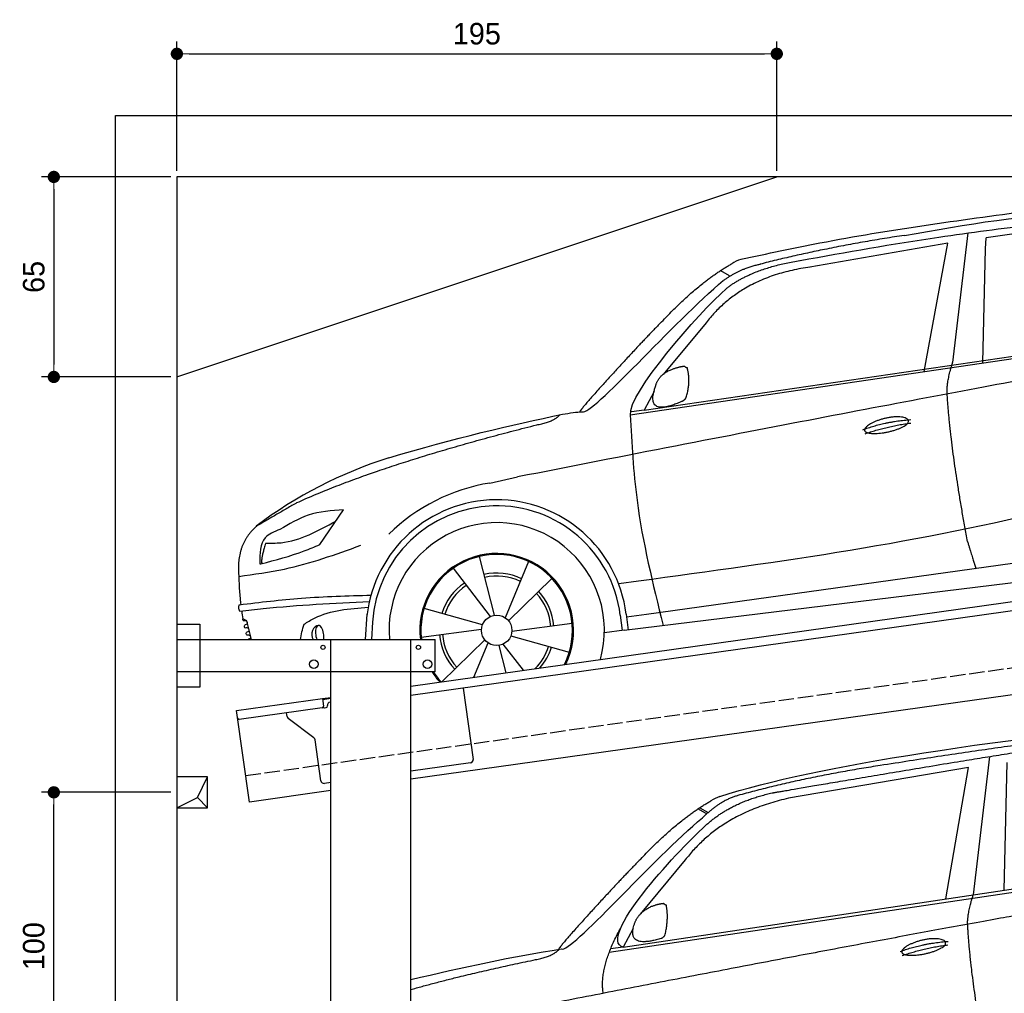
# Model space of a CAD drawing. Extents: x 13 to 6414, y 0 to 5751.
# Tile 2 of 3: x 13 to 3214, y 2587 to 5751. Entities that reach past the tile are written whole.
import ezdxf

# ---------------------------------------------------------------- set-up
doc = ezdxf.new("R2010")
doc.units = 0
doc.header["$LTSCALE"] = 10
doc.header["$MEASUREMENT"] = 0
doc.linetypes.add('GEN3', pattern=[6.25, 5, -1.25])
doc.layers.get('0').update_dxf_attribs({"linetype": 'CONTINUOUS'})
doc.layers.get('DEFPOINTS').update_dxf_attribs({"linetype": 'CONTINUOUS'})
for name, color, linetype in [('3', 6, 'GEN3'), ('BREAKTHROUGH', 1, 'CONTINUOUS'), ('CAR', 1, 'CONTINUOUS')]:
    doc.layers.add(name, color=color, linetype=linetype)
doc.layers.add('AM_0', color=7, linetype='CONTINUOUS', lineweight=30)
doc.layers.add('AM_5', color=3, linetype='CONTINUOUS', lineweight=15)
doc.dimstyles.new('KLAUS_DXF', dxfattribs={"dimscale": 20, "dimtxt": 3.5, "dimasz": 2, "dimexe": 2, "dimexo": 1, "dimgap": 1.5, "dimtad": 1, "dimlfac": 0.1, "dimdsep": 46, "dimtxsty": 'Standard', "dimblk": 'DOT', "dimcen": 2, "dimclrd": 256, "dimclre": 256, "dimclrt": 2, "dimadec": 0, "dimazin": 0, "dimtfac": 1, "dimtmove": 2, "dimatfit": 3, "dimfxl": 1, "dimtolj": 1, "dimarcsym": 0})

# ---------------------------------------------------------------- blocks, each defined once
blk = doc.blocks.new('_DOT')
at = {"color": 0, "linetype": 'ByBlock'}
blk.add_line((-0.5, 0), (-1, 0), dxfattribs=at)
at = {"color": 0, "linetype": 'ByBlock', "const_width": 0.5}
blk.add_lwpolyline([(-0.25, 0, 1), (0.25, 0, 1)], format="xyb", close=True, dxfattribs=at)
blk = doc.blocks.new('*D8')
at = {"layer": 'AM_5', "lineweight": -2, "transparency": 16777216}
for p, q in [((524.1, 5260), (524.1, 5680)), ((2474.1, 5260), (2474.1, 5680)), ((564.1, 5640), (2434.1, 5640))]:
    blk.add_line(p, q, dxfattribs=at)
at = {"layer": 'DEFPOINTS', "color": 0, "transparency": 16777216}
for p in [(2474.1, 5640), (524.1, 5240), (2474.1, 5240)]:
    blk.add_point(p, dxfattribs=at)
at = {"layer": 'AM_5', "lineweight": -2, "transparency": 16777216, "xscale": 40, "yscale": 40, "zscale": 40, "rotation": 180}
blk.add_blockref('_DOT', (524.1, 5640), dxfattribs=at)
at = {"layer": 'AM_5', "lineweight": -2, "transparency": 16777216, "xscale": 40, "yscale": 40, "zscale": 40}
blk.add_blockref('_DOT', (2474.1, 5640), dxfattribs=at)
at = {"layer": 'AM_5', "color": 2, "transparency": 16777216, "insert": (1499.1, 5705), "char_height": 70, "attachment_point": 5}
blk.add_mtext('\\A1;195', dxfattribs=at)
blk = doc.blocks.new('*D10')
at = {"layer": 'AM_5', "lineweight": -2, "transparency": 16777216}
for p, q in [((504.1, 5240), (84.1, 5240)), ((124.1, 5200), (124.1, 4630)), ((504.1, 4590), (84.1, 4590))]:
    blk.add_line(p, q, dxfattribs=at)
at = {"layer": 'DEFPOINTS', "color": 0, "transparency": 16777216}
for p in [(524.1, 5240), (124.1, 4590), (524.1, 4590)]:
    blk.add_point(p, dxfattribs=at)
at = {"layer": 'AM_5', "lineweight": -2, "transparency": 16777216, "xscale": 40, "yscale": 40, "zscale": 40}
for p, rotation in [((124.1, 5240), 90), ((124.1, 4590), 270)]:
    blk.add_blockref('_DOT', p, dxfattribs=dict(at, rotation=rotation))
at = {"layer": 'AM_5', "color": 2, "transparency": 16777216, "insert": (59.1, 4915), "char_height": 70, "attachment_point": 5, "rotation": 90}
blk.add_mtext('\\A1;65', dxfattribs=at)
blk = doc.blocks.new('*D13')
at = {"layer": 'AM_5', "lineweight": -2, "transparency": 16777216}
for p, q in [((504.1, 3240), (84.1, 3240)), ((124.1, 2280), (124.1, 3200)), ((5804.1, 2240), (84.1, 2240))]:
    blk.add_line(p, q, dxfattribs=at)
at = {"layer": 'DEFPOINTS', "color": 0, "transparency": 16777216}
for p in [(124.1, 3240), (524.1, 3240), (5824.1, 2240)]:
    blk.add_point(p, dxfattribs=at)
at = {"layer": 'AM_5', "lineweight": -2, "transparency": 16777216, "xscale": 40, "yscale": 40, "zscale": 40}
for p, rotation in [((124.1, 3240), 90), ((124.1, 2240), 270)]:
    blk.add_blockref('_DOT', p, dxfattribs=dict(at, rotation=rotation))
at = {"layer": 'AM_5', "color": 2, "transparency": 16777216, "insert": (59.1, 2740), "char_height": 70, "attachment_point": 5, "rotation": 90}
blk.add_mtext('\\A1;100', dxfattribs=at)
blk = doc.blocks.new('car_150')
at = {"layer": 'CAR'}
for p, q in [((12096.6, 1708.3), (11989, 1268.4)), ((12024, 1680.6), (11430.7, 1652.9)), ((11899, 1265.9), (12024, 1680.6)), ((12090.6, 1271.1), (12150.5, 1682.1)), ((11135.2, 1654.5), (11161.3, 1635)), ((11141, 1657.4), (11166.4, 1638.4)), ((11073.9, 1494.7), (10907.2, 1337.8)), ((10878.7, 1293.9), (10839.1, 1237.2)), ((10839.1, 1237.2), (12874.8, 1292.4)), ((10792.4, 1227), (12873.3, 1279.9)), ((10839.1, 1237.2), (10797.9, 1237.1))]:
    blk.add_line(p, q, dxfattribs=at)
blk.add_arc((11252.1, 1516.2), 174.5, 103.8736, 114.54, dxfattribs=at)
for points, degree in [([(11210.2, 1685.6), (11542.9, 1749.4), (12105.1, 1762), (12930.5, 1747.4)], 3), ([(12704.3, 1733.1), (12355.7, 1743.2), (11740.1, 1722.1)], 2), ([(11740.1, 1722.1), (11497.4, 1715.5), (11268.8, 1681.6)], 2), ([(10930.4, 1515.2), (11065.6, 1627.8), (11179.6, 1674.9)], 2), ([(11268.8, 1681.6), (11213.7, 1673.9), (11145.7, 1624)], 2), ([(11152.7, 1597.4), (11243.5, 1663), (11380.1, 1676.4)], 2), ([(11430.7, 1652.9), (11206.1, 1629.9), (11073.9, 1494.7)], 2), ([(10638.9, 1256.3), (10666.6, 1238), (10970.1, 1510.3), (11145.7, 1624)], 3), ([(10839.1, 1237.2), (10755.1, 1275), (11042.6, 1519.1), (11152.7, 1597.4)], 3), ([(10930.4, 1515.2), (10850.9, 1452.6), (10750.8, 1366.4), (10624.3, 1257.8), (10630.3, 1256.1)], 4), ([(10886.5, 1311.8), (10902.2, 1342.5), (10944.6, 1357.7)], 2), ([(10944.6, 1357.7), (10973.1, 1364.2), (10986, 1363.3)], 2), ([(10978.5, 1259), (10998.5, 1312.5), (10994.7, 1357.3)], 2), ([(10986, 1363.3), (10992.2, 1357.4), (10994.7, 1357.3)], 2), ([(10756.8, 1096.7), (10752.3, 1180.2), (10838, 1299.8)], 2), ([(10965.2, 1251), (10843.5, 1229), (10886.5, 1311.8)], 2), ([(10140.7, 1216.8), (10314.3, 1236.6), (10479.5, 1251.5), (10638.9, 1256.3)], 3), ([(10551.6, 1232.1), (10606.6, 1235.5), (10630, 1255)], 2), ([(10965.2, 1251), (10971.1, 1252.9), (10978.5, 1259)], 2), ([(11959.5, 1175.6), (11961.8, 1206.7), (11989, 1268.4)], 2), ([(10136.8, 1184.9), (10312.9, 1212.3), (10551.6, 1232.1)], 2), ([(12866.3, 1222.8), (11949.2, 1183.9), (10404.4, 1071.4)], 2), ([(11966.3, 684.4), (11947.2, 997.3), (11959.5, 1175.6)], 2), ([(11730.9, 1114.3), (11806, 1132.5), (11889.6, 1128.1)], 2), ([(11736.2, 1100.5), (11810, 1116.4), (11887.9, 1117)], 2)]:
    blk.add_open_spline(points, degree=degree, dxfattribs=at)
for points, degree, knots in [([(11380.1, 1676.4), (11407, 1677.9), (11545.9, 1684.7), (12131.3, 1711.8), (12584.9, 1726.7), (12852.7, 1717.4), (12926.2, 1712.9)], 4, [0.0821318, 0.0821318, 0.0821318, 0.0821318, 0.0821318, 0.258851, 0.508851, 0.6086078, 0.6086078, 0.6086078, 0.6086078, 0.6086078]), ([(11736, 1111.2), (11735, 1119.4), (11755.7, 1136.1), (11838.1, 1157.7), (11931.6, 1126.3), (11845.9, 1093.1), (11761.1, 1092.3), (11737, 1103), (11736, 1111.2)], 5, [0, 0, 0, 0, 0, 0, 0.300106, 0.500106, 0.700106, 1, 1, 1, 1, 1, 1])]:
    blk.add_open_spline(points, degree=degree, knots=knots, dxfattribs=at)
blk = doc.blocks.new('car_150_')
at = {"layer": 'CAR'}
for p, q in [((6796.4, 5203.8), (6750.1, 4783)), ((6853.7, 5152.6), (6855.4, 5188)), ((6731.9, 5170.4), (6283.3, 5089.2)), ((6657.9, 4752.4), (6731.9, 5170.4)), ((6848, 4782.8), (6853.7, 5152.6)), ((5993.7, 5075.5), (6021.3, 5060)), ((5703.5, 4603.8), (7806, 4931.3)), ((5748.6, 4619.9), (7887.1, 4949.3)), ((5948.1, 4905.6), (5809.7, 4736.5)), ((5780.5, 4681.2), (5748.6, 4619.9)), ((5748.6, 4619.9), (5707.7, 4614.5)), ((5249.2, 4379.1), (5338.8, 4399.4)), ((4697.5, 4174.8), (4774.2, 4288.5)), ((7646, 4233.7), (5761.2, 3956.2)), ((5689.3, 3904.2), (7721.3, 4169.7)), ((5267.2, 3949.5), (5216.9, 4139.6)), ((5131.5, 4101.3), (5253.2, 3945.1)), ((5377, 4125.1), (5302.6, 3941.6)), ((5313.4, 3931.7), (5452.9, 4070.3)), ((5734.4, 4063.7), (5670.2, 4054.4)), ((5228.7, 3918.3), (5038.9, 3969.8)), ((4848.5, 3866.9), (4853.3, 3950.1)), ((5676.1, 3953), (5682.6, 3903)), ((5695.3, 3956.7), (5702.3, 3904.6)), ((5761.2, 3956.2), (5696.7, 3946.7)), ((4463, 3925.5), (4449.3, 3931.7)), ((4478.1, 3864), (4463, 3925.5)), ((4871, 3924.2), (4867.7, 3867.1)), ((5520.5, 3924.4), (5324.3, 3897.1)), ((5029.4, 3876.7), (5225.5, 3904)), ((5321.2, 3882.8), (5511, 3831.3)), ((5689.3, 3904.2), (5624.9, 3894.7)), ((5693.6, 3903), (5693.4, 3904.4)), ((5236.4, 3869.4), (5098.3, 3732.1)), ((5201.8, 3747.5), (5247.2, 3859.5)), ((5282.7, 3851.6), (5306.1, 3763)), ((5362.6, 3771.4), (5296.6, 3856))]:
    blk.add_line(p, q, dxfattribs=at)
blk.add_circle((5274.9, 3900.5), 49.6, dxfattribs=at)
for centre, radius, start, end in [((6122, 4949.8), 174.5, 111.2882, 121.9546), ((5356.2, 3104.6), 1422.1, 107.8766, 127.519), ((5347.7, 3787.7), 599.5, 99.4563, 135.2463), ((5274.9, 3900.5), 424.2, 7.6054, 174.1435), ((5274.9, 3900.5), 404.6, 7.4461, 176.652), ((5274.9, 3900.5), 350, 344.7595, 185.4081), ((5274.9, 3900.5), 250, 334.2204, 187.3999), ((5274.9, 3900.5), 246.4, 333.6424, 187.5031), ((5274.9, 3900.5), 186.2, 64.7762, 103.2667), ((5274.9, 3900.5), 176.5, 64.6018, 103.1816), ((5274.9, 3900.5), 186.2, 124.7762, 163.2667), ((5274.9, 3900.5), 176.5, 124.6018, 163.1816), ((5274.9, 3900.5), 176.5, 4.6018, 43.1816), ((5274.9, 3900.5), 186.2, 4.7762, 43.2667), ((5274.9, 3900.5), 186.2, 184.7762, 223.2667), ((5274.9, 3900.5), 176.5, 184.6018, 223.1816), ((5274.9, 3900.5), 176.5, 315.6124, 343.1816), ((5274.9, 3900.5), 186.2, 319.3932, 343.2667), ((5274.9, 3900.5), 250, 213.2019, 222.6786), ((5274.9, 3900.5), 246.4, 213.7482, 223.2566), ((5274.9, 3900.5), 350, 217.4387, 217.626)]:
    blk.add_arc(centre, radius, start, end, dxfattribs=at)
for centre, major_axis, ratio, start_param, end_param in [((4699.7, 3882.5), (4.4, -29.4), 0.870747, 3.078863, 5.190641), ((4699.8, 3882.5), (-4.4, 29.6), 0.439627, 4.05108, 8.39242), ((4699.7, 3882.6), (4.4, -29.5), 0.784824, 3.019947, 3.143719)]:
    blk.add_ellipse(centre, major_axis=major_axis, ratio=ratio, start_param=start_param, end_param=end_param, dxfattribs=at)
for points in [[(6058.7, 5112.4), (6315.6, 5167.8), (6993.6, 5277.2)], [(6590.3, 5194.3), (7191.5, 5270.3), (7389.2, 5264.7)], [(6252.1, 5110.1), (6701.9, 5189.7), (7011, 5233.1)], [(7280.4, 5213.4), (7100.8, 5216.9), (6855.4, 5188)], [(5483, 4604.3), (5518.2, 4610.1), (5547.5, 4613)], [(5703.5, 4603.8), (5727.7, 4327.2), (5815.9, 3920.7)], [(7654.8, 4478.5), (7099.9, 4313.4), (5734.4, 4063.7)], [(4774.2, 4288.5), (4659.3, 4269.8), (4567.9, 4222.9)], [(4521.8, 4177.7), (4571.6, 4179.9), (4749.3, 4251.6)], [(4567.9, 4222.9), (4519.6, 4194.8), (4502.9, 4113.4)], [(4435.2, 4069.4), (4583.3, 4094.2), (4831, 4173.4)], [(4506.8, 4110.9), (4647.6, 4153.7), (4697.5, 4174.8)], [(4502.9, 4113.4), (4503.1, 4110.8), (4506.8, 4110.9)], [(4437.7, 3977.1), (4639.7, 4000.1), (4865.6, 4011.8)], [(4439.9, 3955.5), (4435.9, 3967.1), (4437.7, 3977.1)], [(4860.2, 3989.6), (4515.7, 3964.4), (4439.9, 3955.5)], [(4648.5, 3915.5), (4682.8, 3935.6), (4856.8, 3972.2)], [(4452, 3925), (4450.8, 3925.8), (4449.5, 3930), (4449.3, 3931.7)], [(4455.1, 3908.2), (4458.1, 3913), (4464.2, 3915.7), (4462.2, 3923.2), (4452, 3925)], [(4457.8, 3901.6), (4456.6, 3902.4), (4455.3, 3906.6), (4455.1, 3908.2)], [(4461, 3884.9), (4463.9, 3889.5), (4470, 3892.3), (4467.9, 3899.7), (4457.8, 3901.6)], [(4463.7, 3878.2), (4462.5, 3879), (4461.2, 3883.2), (4461, 3884.9)]]:
    blk.add_spline(points, degree=3, dxfattribs=at)
for points, degree in [([(6590.3, 5194.3), (6342.2, 5155.3), (6121.6, 5097.1)], 2), ([(5803.2, 4907.4), (5922.7, 5036.5), (6029.7, 5097.9)], 2), ([(6284.4, 5088.8), (6061.8, 5056.7), (5948.1, 4905.6)], 2), ([(6123.2, 5096.2), (6065.8, 5086.5), (6002.6, 5043)], 2), ([(6013, 5017.6), (6096.2, 5083.6), (6251.3, 5110.3)], 2), ([(5547.5, 4613), (5577.3, 4598.4), (5843.2, 4907.6), (6002.6, 5043)], 3), ([(5703.8, 4603.3), (5695, 4674.1), (5922.8, 4934.4), (6013, 5017.6)], 3), ([(7979.4, 4899), (7725, 4888.3), (5338.8, 4399.4)], 2), ([(5803.2, 4907.4), (5732.5, 4835), (5644.3, 4736.7), (5532.9, 4612.6), (5539.4, 4612.3)], 4), ([(6732.8, 4687.3), (6731.1, 4718.4), (6750.1, 4783)], 2), ([(5785.9, 4700), (5794.1, 4735.6), (5837.6, 4753)], 2), ([(5837.6, 4753), (5865, 4763.1), (5877.9, 4763.9)], 2), ([(5877.9, 4763.9), (5884.9, 4758.8), (5887.3, 4759.1)], 2), ([(5883.9, 4659.5), (5901.1, 4713.7), (5887.3, 4759.1)], 2), ([(5871.8, 4649.8), (5747.2, 4591.7), (5785.9, 4700)], 2), ([(6803, 4201), (6743.7, 4508.9), (6732.8, 4687.3)], 2), ([(5871.8, 4649.8), (5877.4, 4652.5), (5883.9, 4659.5)], 2), ([(4919.6, 4458.1), (5131.9, 4523.6), (5319.2, 4569), (5483, 4604.3)], 3), ([(5399.6, 4569.1), (5453.7, 4579.5), (5474.4, 4601.9)], 2), ([(6460.2, 4561.7), (6532.3, 4589.4), (6615.8, 4595.9)], 2), ([(6467.2, 4548.7), (6538.3, 4574), (6615.5, 4584.7)], 2), ([(4622.5, 4310.5), (4903.3, 4440.5), (5399.6, 4569.1)], 2), ([(4622.5, 4310.5), (4492.9, 4233.7)], 1), ([(4492.9, 4233.7), (4430.6, 4178.8), (4434.3, 4093)], 2), ([(6803, 4201), (6822.6, 4138.3), (6831.4, 4112.8)], 2), ([(4521.8, 4177.7), (4507.9, 4132), (4508.6, 4113.8)], 2), ([(4508.6, 4113.8), (4511.9, 4114.1), (4510.2, 4111.7)], 2), ([(4445.5, 3956.2), (4446.7, 3948), (4448, 3939.9), (4449.3, 3931.7)], 3), ([(4637.5, 3865.3), (4639.1, 3881.6), (4643.8, 3898.6), (4648.5, 3915.5)], 3)]:
    blk.add_open_spline(points, degree=degree, dxfattribs=at)
for points, degree, knots in [([(6465.7, 4559.3), (6463.6, 4567.3), (6482, 4586.6), (6560.8, 4618.6), (6657.6, 4599.5), (6576.9, 4555.6), (6492.9, 4543.8), (6467.7, 4551.3), (6465.7, 4559.3)], 5, [0, 0, 0, 0, 0, 0, 0.300106, 0.500106, 0.700106, 1, 1, 1, 1, 1, 1]), ([(4434.3, 4093), (4435.5, 4060.6), (4436.9, 4022.1), (4441.6, 3983.8), (4442.4, 3977.7)], 3, [0, 0, 0, 0, 97.108013, 115.616313, 115.616313, 115.616313, 115.616313]), ([(4467.9, 3864), (4468.3, 3864.8), (4470.3, 3867.4), (4478.3, 3867.4), (4474, 3879.3), (4467.4, 3878.6), (4463.7, 3878.2)], 3, [2.682731, 2.682731, 2.682731, 2.682731, 5.656821, 12.3267, 20.012637, 30.346325, 30.346325, 30.346325, 30.346325])]:
    blk.add_open_spline(points, degree=degree, knots=knots, dxfattribs=at)

msp = doc.modelspace()

# ---------------------------------------------------------------- linework, layer by layer
for p, q in [((324.09, 240), (324.09, 5440)), ((324.09, 5440), (6024.074, 5440)), ((5824.081, 5240), (524.081, 5240)), ((524.081, 5240), (524.081, 490)), ((524.081, 4590), (2474.081, 5240)), ((1284.081, 3585.181), (3762.92, 3933.559)), ((3770.066, 3904.269), (1284.081, 3554.886)), ((524.081, 3786.226), (599.081, 3786.226)), ((599.081, 3786.226), (599.081, 3581.226)), ((524.081, 3736.226), (1364.081, 3736.226)), ((1024.081, 2266.226), (1024.081, 3736.226)), ((1284.081, 496.226), (1284.081, 3736.226)), ((1364.081, 3631.226), (1364.081, 3736.226)), ((3988.805, 3662.357), (1284.081, 3282.233)), ((1364.081, 3631.226), (524.081, 3631.226)), ((599.081, 3581.226), (524.081, 3581.226)), ((1454.82, 3578.882), (1487.386, 3347.159)), ((717.846, 3505.602), (997.597, 3544.919)), ((997.597, 3544.919), (1024.081, 3548.641)), ((997.597, 3544.919), (1001.076, 3520.162)), ((1024.081, 3544.601), (998.153, 3540.957)), ((1013.594, 3520.911), (1013.454, 3521.901)), ((1021.965, 3533.196), (1024.081, 3533.493)), ((759.598, 3208.522), (717.846, 3505.602)), ((996.821, 3514.515), (726.973, 3476.59)), ((882.114, 3486.419), (880.464, 3498.162)), ((1004.387, 3514.568), (1009.338, 3515.264)), ((969.738, 3416.723), (885.999, 3479.825)), ((992.252, 3277.573), (973.623, 3410.128)), ((1478.875, 3335.865), (1284.081, 3308.488)), ((1024.081, 3271.948), (1003.547, 3269.062)), ((1024.081, 3245.692), (759.598, 3208.522))]:
    msp.add_line(p, q)
for centre, radius in [((999.081, 3711.226), 7), ((1309.081, 3711.226), 7), ((969.081, 3656.226), 14), ((1339.081, 3656.226), 14)]:
    msp.add_circle(centre, radius)
for centre, radius, start, end in [((1008.642, 3520.215), 5, 278, 8), ((1023.357, 3523.293), 10, 98, 188), ((996.125, 3519.466), 5, 278, 8), ((1003.691, 3519.519), 5, 221.236717, 278), ((726.277, 3481.541), 5, 188, 278), ((892.017, 3487.811), 10, 188, 233), ((963.72, 3408.734), 10, 8, 53), ((1477.483, 3345.768), 10, 278, 8), ((1002.155, 3278.965), 10, 188, 278)]:
    msp.add_arc(centre, radius, start, end)
at = {"layer": '3'}
msp.add_line((747.49, 3294.675), (5754.898, 3998.42), dxfattribs=at)
at = {"layer": 'BREAKTHROUGH'}
for p, q in [((591.454, 3222.953), (624.081, 3290)), ((524.081, 3190), (591.454, 3222.953)), ((591.235, 3222.846), (624.081, 3190))]:
    msp.add_line(p, q, dxfattribs=at)
msp.add_lwpolyline([(624.081, 3290), (524.081, 3290), (524.081, 3190), (624.081, 3190)], close=True, dxfattribs=at)

# ---------------------------------------------------------------- block references
at = {"layer": 'AM_0', "rotation": 359.5505213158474}
msp.add_blockref('car_150_', (-3741.707, -92.568), dxfattribs=at)
at = {"layer": 'CAR', "color": 2, "rotation": 6.973897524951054}
msp.add_blockref('car_150', (-8633.82, 192.147), dxfattribs=at)

# ---------------------------------------------------------------- dimensions: what is measured, and where the dimension line sits
at = {"layer": 'AM_5'}
dim = msp.add_linear_dim(base=(2474.081, 5640), p1=(524.081, 5240), p2=(2474.081, 5240), dimstyle='KLAUS_DXF', override={"dimtol": 0, "dimlim": 0, "dimtp": 0, "dimtm": 0, "dimtfac": 1, "dimtdec": 2, "dimtolj": 1, "dimtzin": 7}, dxfattribs=at)
dim.commit()
dim.dimension.update_dxf_attribs({"geometry": '*D8', "text_midpoint": (1499.081, 5705)})
for base, p1, p2, override, picture, middle in [((124.09, 4590), (524.081, 5240), (524.081, 4590), {"dimtol": 0, "dimlim": 0, "dimtp": 0, "dimtm": 0, "dimtfac": 1, "dimtdec": 2, "dimtolj": 1, "dimtzin": 7}, '*D10', (59.09, 4915)), ((124.09, 3240), (5824.081, 2240), (524.081, 3240), {"dimpost": '', "dimtol": 0, "dimlim": 0, "dimtp": 0, "dimtm": 0, "dimtfac": 1, "dimtdec": 2, "dimtolj": 1, "dimtzin": 7}, '*D13', (59.09, 2740))]:
    dim = msp.add_linear_dim(base=base, p1=p1, p2=p2, angle=90, dimstyle='KLAUS_DXF', override=override, dxfattribs=at)
    dim.commit()
    dim.dimension.update_dxf_attribs({"geometry": picture, "text_midpoint": middle})

doc.saveas('drawing.dxf')
